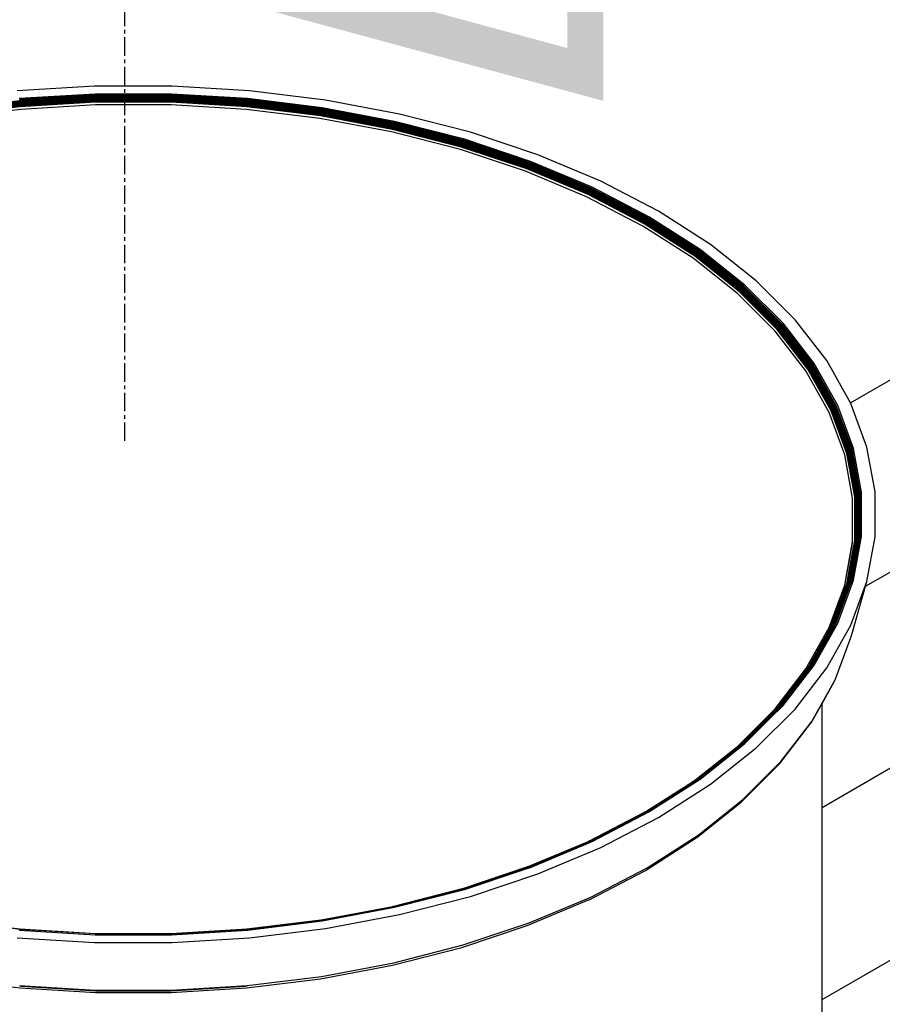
# Model space of a CAD drawing. Extents: x -19547 to -11561, y 2096 to 5601.
# Tile 115 of 168: x -13737 to -13713, y 2993 to 3020. Entities that reach past the tile are written whole.
import ezdxf

# ---------------------------------------------------------------- set-up
doc = ezdxf.new("R2010")
doc.units = 0
doc.header["$MEASUREMENT"] = 0
doc.linetypes.add('CENTER1', pattern=[0.6625, 0.5, -0.075, 0.0125, -0.075])
doc.layers.get('0').update_dxf_attribs({"linetype": 'CONTINUOUS'})
for name, color, linetype in [('CENTERLINE', 3, 'CENTER1'), ('PIPING-VENT-ISO', 3, 'CONTINUOUS'), ('TANK-SLOPE', 2, 'CONTINUOUS'), ('TEXT', 3, 'CONTINUOUS')]:
    doc.layers.add(name, color=color, linetype=linetype)
doc.styles.add('ISO1', font='SIMPFRAC.shx', dxfattribs={"width": 0.85, "oblique": 15})

# ---------------------------------------------------------------- blocks, each defined once
blk = doc.blocks.new('8-10 TANKS')
for p, q in [((-36.016, -2.057), (-37.06, -2.121)), ((-34.966, -2.057), (-36.016, -2.057)), ((-33.923, -2.121), (-34.966, -2.057)), ((-32.896, -2.246), (-33.923, -2.121)), ((-37.025, -2.255), (-38.028, -2.379)), ((-36.006, -2.163), (-37.031, -2.225)), ((-36.005, -2.177), (-37.028, -2.239)), ((-36.005, -2.185), (-37.026, -2.247)), ((-36.004, -2.194), (-37.025, -2.255)), ((-36.004, -2.203), (-37.023, -2.265)), ((-36.003, -2.213), (-37.022, -2.275)), ((-36.003, -2.223), (-37.021, -2.285)), ((-36.003, -2.233), (-37.02, -2.295)), ((-36.002, -2.244), (-37.019, -2.305)), ((-36.002, -2.254), (-37.018, -2.316)), ((-34.976, -2.163), (-36.006, -2.163)), ((-34.977, -2.177), (-36.005, -2.177)), ((-34.978, -2.185), (-36.005, -2.185)), ((-34.978, -2.194), (-36.004, -2.194)), ((-34.979, -2.203), (-36.004, -2.203)), ((-34.979, -2.213), (-36.003, -2.213)), ((-34.979, -2.223), (-36.003, -2.223)), ((-34.98, -2.233), (-36.003, -2.233)), ((-34.98, -2.244), (-36.002, -2.244)), ((-34.98, -2.254), (-36.002, -2.254)), ((-33.963, -2.295), (-34.98, -2.233)), ((-33.964, -2.305), (-34.98, -2.244)), ((-33.964, -2.316), (-34.98, -2.254)), ((-33.959, -2.265), (-34.979, -2.203)), ((-33.96, -2.275), (-34.979, -2.213)), ((-33.962, -2.285), (-34.979, -2.223)), ((-33.956, -2.247), (-34.978, -2.185)), ((-33.958, -2.255), (-34.978, -2.194)), ((-33.955, -2.239), (-34.977, -2.177)), ((-33.951, -2.225), (-34.976, -2.163)), ((-32.954, -2.379), (-33.958, -2.255)), ((-32.952, -2.37), (-33.956, -2.247)), ((-32.949, -2.362), (-33.955, -2.239)), ((-32.944, -2.349), (-33.951, -2.225)), ((-31.898, -2.434), (-32.896, -2.246)), ((-37.023, -2.265), (-38.026, -2.388)), ((-37.022, -2.275), (-38.024, -2.397)), ((-37.021, -2.285), (-38.022, -2.407)), ((-37.02, -2.295), (-38.02, -2.418)), ((-37.019, -2.305), (-38.018, -2.428)), ((-37.018, -2.316), (-38.017, -2.438)), ((-37.017, -2.326), (-38.016, -2.448)), ((-37.017, -2.336), (-38.015, -2.458)), ((-37.012, -2.37), (-38.008, -2.492)), ((-36.002, -2.264), (-37.017, -2.326)), ((-36.002, -2.274), (-37.017, -2.336)), ((-36, -2.308), (-37.012, -2.37)), ((-34.981, -2.264), (-36.002, -2.264)), ((-34.981, -2.274), (-36.002, -2.274)), ((-34.982, -2.308), (-36, -2.308)), ((-33.97, -2.37), (-34.982, -2.308)), ((-33.965, -2.326), (-34.981, -2.264)), ((-33.966, -2.336), (-34.981, -2.274)), ((-32.975, -2.492), (-33.97, -2.37)), ((-32.967, -2.458), (-33.966, -2.336)), ((-32.966, -2.448), (-33.965, -2.326)), ((-32.964, -2.428), (-33.964, -2.305)), ((-32.965, -2.438), (-33.964, -2.316)), ((-32.962, -2.418), (-33.963, -2.295)), ((-32.961, -2.407), (-33.962, -2.285)), ((-32.959, -2.397), (-33.96, -2.275)), ((-32.956, -2.388), (-33.959, -2.265)), ((-31.981, -2.571), (-32.956, -2.388)), ((-31.978, -2.562), (-32.954, -2.379)), ((-31.975, -2.553), (-32.952, -2.37)), ((-31.971, -2.545), (-32.949, -2.362)), ((-31.964, -2.532), (-32.944, -2.349)), ((-32.007, -2.673), (-32.975, -2.492)), ((-31.996, -2.64), (-32.967, -2.458)), ((-31.995, -2.631), (-32.966, -2.448)), ((-31.994, -2.621), (-32.965, -2.438)), ((-31.992, -2.61), (-32.964, -2.428)), ((-31.99, -2.6), (-32.962, -2.418)), ((-31.987, -2.59), (-32.961, -2.407)), ((-31.984, -2.58), (-32.959, -2.397)), ((-30.939, -2.68), (-31.898, -2.434)), ((-31.064, -2.88), (-31.996, -2.64)), ((-31.062, -2.87), (-31.995, -2.631)), ((-31.06, -2.86), (-31.994, -2.621)), ((-31.058, -2.85), (-31.992, -2.61)), ((-31.055, -2.84), (-31.99, -2.6)), ((-31.052, -2.83), (-31.987, -2.59)), ((-31.049, -2.821), (-31.984, -2.58)), ((-31.045, -2.811), (-31.981, -2.571)), ((-31.041, -2.803), (-31.978, -2.562)), ((-31.036, -2.794), (-31.975, -2.553)), ((-31.032, -2.787), (-31.971, -2.545)), ((-31.022, -2.774), (-31.964, -2.532)), ((-31.077, -2.912), (-32.007, -2.673)), ((-30.141, -3.084), (-31.032, -2.787)), ((-30.13, -3.072), (-31.022, -2.774)), ((-30.03, -2.983), (-30.939, -2.68)), ((-30.196, -3.206), (-31.077, -2.912)), ((-30.18, -3.175), (-31.064, -2.88)), ((-30.178, -3.165), (-31.062, -2.87)), ((-30.176, -3.155), (-31.06, -2.86)), ((-30.173, -3.145), (-31.058, -2.85)), ((-30.17, -3.136), (-31.055, -2.84)), ((-30.166, -3.126), (-31.052, -2.83)), ((-30.162, -3.116), (-31.049, -2.821)), ((-30.157, -3.107), (-31.045, -2.811)), ((-30.152, -3.099), (-31.041, -2.803)), ((-30.147, -3.091), (-31.036, -2.794)), ((-29.181, -3.339), (-30.03, -2.983)), ((-29.354, -3.521), (-30.18, -3.175)), ((-29.352, -3.512), (-30.178, -3.165)), ((-29.349, -3.502), (-30.176, -3.155)), ((-29.346, -3.492), (-30.173, -3.145)), ((-29.342, -3.483), (-30.17, -3.136)), ((-29.338, -3.473), (-30.166, -3.126)), ((-29.333, -3.464), (-30.162, -3.116)), ((-29.328, -3.455), (-30.157, -3.107)), ((-29.322, -3.447), (-30.152, -3.099)), ((-29.316, -3.439), (-30.147, -3.091)), ((-29.31, -3.433), (-30.141, -3.084)), ((-29.297, -3.421), (-30.13, -3.072)), ((-29.373, -3.551), (-30.196, -3.206)), ((-28.566, -3.851), (-29.328, -3.455)), ((-28.56, -3.843), (-29.322, -3.447)), ((-28.553, -3.836), (-29.316, -3.439)), ((-28.546, -3.83), (-29.31, -3.433)), ((-28.531, -3.819), (-29.297, -3.421)), ((-28.402, -3.745), (-29.181, -3.339)), ((-28.616, -3.945), (-29.373, -3.551)), ((-28.595, -3.915), (-29.354, -3.521)), ((-28.593, -3.906), (-29.352, -3.512)), ((-28.59, -3.897), (-29.349, -3.502)), ((-28.587, -3.887), (-29.346, -3.492)), ((-28.582, -3.878), (-29.342, -3.483)), ((-28.577, -3.869), (-29.338, -3.473)), ((-28.572, -3.86), (-29.333, -3.464)), ((-27.88, -4.291), (-28.566, -3.851)), ((-27.873, -4.284), (-28.56, -3.843)), ((-27.865, -4.277), (-28.553, -3.836)), ((-27.858, -4.271), (-28.546, -3.83)), ((-27.842, -4.261), (-28.531, -3.819)), ((-27.699, -4.195), (-28.402, -3.745)), ((-27.935, -4.381), (-28.616, -3.945)), ((-27.912, -4.353), (-28.595, -3.915)), ((-27.91, -4.344), (-28.593, -3.906)), ((-27.907, -4.335), (-28.59, -3.897)), ((-27.903, -4.326), (-28.587, -3.887)), ((-27.898, -4.317), (-28.582, -3.878)), ((-27.893, -4.308), (-28.577, -3.869)), ((-27.887, -4.299), (-28.572, -3.86)), ((-27.082, -4.685), (-27.699, -4.195)), ((-27.337, -4.857), (-27.935, -4.381)), ((-27.312, -4.83), (-27.912, -4.353)), ((-27.31, -4.821), (-27.91, -4.344)), ((-27.306, -4.812), (-27.907, -4.335)), ((-27.302, -4.803), (-27.903, -4.326)), ((-27.297, -4.794), (-27.898, -4.317)), ((-27.291, -4.786), (-27.893, -4.308)), ((-27.285, -4.778), (-27.887, -4.299)), ((-27.277, -4.77), (-27.88, -4.291)), ((-27.27, -4.763), (-27.873, -4.284)), ((-27.262, -4.757), (-27.865, -4.277)), ((-27.253, -4.751), (-27.858, -4.271)), ((-27.236, -4.743), (-27.842, -4.261)), ((-26.772, -5.29), (-27.285, -4.778)), ((-26.765, -5.283), (-27.277, -4.77)), ((-26.757, -5.276), (-27.27, -4.763)), ((-26.748, -5.27), (-27.262, -4.757)), ((-26.739, -5.265), (-27.253, -4.751)), ((-26.721, -5.258), (-27.236, -4.743)), ((-26.558, -5.21), (-27.082, -4.685)), ((-26.828, -5.365), (-27.337, -4.857)), ((-26.802, -5.341), (-27.312, -4.83)), ((-26.799, -5.332), (-27.31, -4.821)), ((-26.795, -5.323), (-27.306, -4.812)), ((-26.791, -5.314), (-27.302, -4.803)), ((-26.786, -5.306), (-27.297, -4.794)), ((-26.779, -5.297), (-27.291, -4.786)), ((-26.375, -5.853), (-26.791, -5.314)), ((-26.37, -5.845), (-26.786, -5.306)), ((-26.363, -5.837), (-26.779, -5.297)), ((-26.356, -5.83), (-26.772, -5.29)), ((-26.348, -5.823), (-26.765, -5.283)), ((-26.339, -5.817), (-26.757, -5.276)), ((-26.33, -5.812), (-26.748, -5.27)), ((-26.321, -5.807), (-26.739, -5.265)), ((-26.302, -5.801), (-26.721, -5.258)), ((-26.131, -5.763), (-26.558, -5.21)), ((-26.414, -5.902), (-26.828, -5.365)), ((-26.386, -5.879), (-26.802, -5.341)), ((-26.384, -5.87), (-26.799, -5.332)), ((-26.38, -5.862), (-26.795, -5.323)), ((-26.054, -6.407), (-26.37, -5.845)), ((-26.047, -6.399), (-26.363, -5.837)), ((-26.039, -6.392), (-26.356, -5.83)), ((-26.031, -6.386), (-26.348, -5.823)), ((-26.022, -6.381), (-26.339, -5.817)), ((-26.013, -6.376), (-26.33, -5.812)), ((-26.003, -6.372), (-26.321, -5.807)), ((-25.983, -6.367), (-26.302, -5.801)), ((-25.807, -6.34), (-26.131, -5.763)), ((-26.1, -6.461), (-26.414, -5.902)), ((-26.071, -6.44), (-26.386, -5.879)), ((-26.068, -6.431), (-26.384, -5.87)), ((-26.064, -6.423), (-26.38, -5.862)), ((-26.059, -6.414), (-26.375, -5.853)), ((-25.809, -6.96), (-26.022, -6.381)), ((-25.8, -6.956), (-26.013, -6.376)), ((-25.79, -6.953), (-26.003, -6.372)), ((-25.769, -6.949), (-25.983, -6.367)), ((-25.588, -6.932), (-25.807, -6.34)), ((-25.888, -7.036), (-26.1, -6.461)), ((-25.859, -7.016), (-26.071, -6.44)), ((-25.856, -7.008), (-26.068, -6.431)), ((-25.852, -6.999), (-26.064, -6.423)), ((-25.847, -6.992), (-26.059, -6.414)), ((-25.841, -6.984), (-26.054, -6.407)), ((-25.834, -6.977), (-26.047, -6.399)), ((-25.826, -6.971), (-26.039, -6.392)), ((-25.818, -6.965), (-26.031, -6.386)), ((-25.782, -7.62), (-25.888, -7.036)), ((-25.752, -7.602), (-25.859, -7.016)), ((-25.749, -7.594), (-25.856, -7.008)), ((-25.745, -7.586), (-25.852, -6.999)), ((-25.74, -7.578), (-25.847, -6.992)), ((-25.734, -7.571), (-25.841, -6.984)), ((-25.727, -7.565), (-25.834, -6.977)), ((-25.719, -7.559), (-25.826, -6.971)), ((-25.711, -7.554), (-25.818, -6.965)), ((-25.702, -7.549), (-25.809, -6.96)), ((-25.692, -7.546), (-25.8, -6.956)), ((-25.682, -7.543), (-25.79, -6.953)), ((-25.661, -7.54), (-25.769, -6.949)), ((-25.479, -7.535), (-25.588, -6.932)), ((-25.734, -8.1), (-25.734, -7.571)), ((-25.727, -8.138), (-25.727, -7.565)), ((-25.719, -8.15), (-25.719, -7.559)), ((-25.711, -8.145), (-25.711, -7.554)), ((-25.702, -8.142), (-25.702, -7.549)), ((-25.692, -8.139), (-25.692, -7.546)), ((-25.682, -8.137), (-25.682, -7.543)), ((-25.661, -8.135), (-25.661, -7.54)), ((-25.479, -8.141), (-25.479, -7.535)), ((-25.782, -8.208), (-25.782, -7.62)), ((-25.752, -8.001), (-25.752, -7.602)), ((-25.749, -8.017), (-25.749, -7.594)), ((-25.745, -8.039), (-25.745, -7.586)), ((-25.74, -8.067), (-25.74, -7.578)), ((-25.752, -8.192), (-25.752, -8.001)), ((-25.749, -8.017), (-25.752, -8.001)), ((-25.749, -8.184), (-25.749, -8.017)), ((-25.745, -8.039), (-25.749, -8.017)), ((-25.745, -8.176), (-25.745, -8.039)), ((-25.74, -8.067), (-25.745, -8.039)), ((-25.74, -8.169), (-25.74, -8.067)), ((-25.734, -8.1), (-25.74, -8.067)), ((-25.734, -8.162), (-25.734, -8.1)), ((-25.727, -8.138), (-25.734, -8.1)), ((-25.888, -8.792), (-25.782, -8.208)), ((-25.818, -8.654), (-25.727, -8.156)), ((-25.818, -8.622), (-25.734, -8.162)), ((-25.818, -8.691), (-25.722, -8.164)), ((-25.818, -8.595), (-25.74, -8.169)), ((-25.818, -8.575), (-25.745, -8.176)), ((-25.818, -8.561), (-25.749, -8.184)), ((-25.818, -8.734), (-25.718, -8.186)), ((-25.818, -8.553), (-25.752, -8.192)), ((-25.809, -8.731), (-25.714, -8.209)), ((-25.8, -8.728), (-25.692, -8.139)), ((-25.79, -8.727), (-25.682, -8.137)), ((-25.788, -8.259), (-25.782, -8.208)), ((-25.769, -8.727), (-25.661, -8.135)), ((-25.727, -8.156), (-25.727, -8.138)), ((-25.722, -8.164), (-25.727, -8.138)), ((-25.722, -8.164), (-25.719, -8.15)), ((-25.718, -8.186), (-25.711, -8.145)), ((-25.714, -8.209), (-25.718, -8.186)), ((-25.714, -8.209), (-25.702, -8.142)), ((-25.588, -8.743), (-25.479, -8.141)), ((-25.894, -8.843), (-25.788, -8.259)), ((-25.859, -8.778), (-25.818, -8.553)), ((-25.856, -8.77), (-25.818, -8.561)), ((-25.852, -8.762), (-25.818, -8.575)), ((-25.847, -8.755), (-25.818, -8.595)), ((-25.841, -8.749), (-25.818, -8.622)), ((-25.818, -8.561), (-25.818, -8.553)), ((-25.818, -8.575), (-25.818, -8.561)), ((-25.818, -8.595), (-25.818, -8.575)), ((-25.818, -8.622), (-25.818, -8.595)), ((-26.022, -9.31), (-25.809, -8.731)), ((-25.983, -9.309), (-25.769, -8.727)), ((-25.949, -9.09), (-25.818, -8.734)), ((-25.924, -9.003), (-25.826, -8.738)), ((-25.902, -8.929), (-25.834, -8.743)), ((-25.885, -8.868), (-25.841, -8.749)), ((-25.872, -8.822), (-25.847, -8.755)), ((-25.863, -8.792), (-25.852, -8.762)), ((-25.856, -8.77), (-25.859, -8.778)), ((-25.834, -8.743), (-25.818, -8.654)), ((-25.826, -8.738), (-25.818, -8.691)), ((-25.818, -8.691), (-25.818, -8.654)), ((-25.818, -8.803), (-25.79, -8.727)), ((-25.818, -8.778), (-25.8, -8.728)), ((-25.807, -9.336), (-25.588, -8.743)), ((-25.803, -9.49), (-25.588, -8.743)), ((-26.1, -9.367), (-25.888, -8.792)), ((-26.099, -9.402), (-25.894, -8.843)), ((-26.068, -9.345), (-25.859, -8.778)), ((-26.064, -9.339), (-25.863, -8.792)), ((-26.059, -9.333), (-25.872, -8.822)), ((-26.054, -9.327), (-25.885, -8.868)), ((-26.013, -9.308), (-25.818, -8.778)), ((-26.003, -9.308), (-25.818, -8.803)), ((-25.885, -8.868), (-25.902, -8.929)), ((-25.863, -8.792), (-25.872, -8.822)), ((-25.859, -8.778), (-25.863, -8.792)), ((-25.818, -8.803), (-25.818, -8.778)), ((-26.047, -9.321), (-25.902, -8.929)), ((-26.039, -9.317), (-25.924, -9.003)), ((-25.924, -9.003), (-25.949, -9.09)), ((-25.902, -8.929), (-25.924, -9.003)), ((-26.031, -9.313), (-25.949, -9.09)), ((-26.414, -9.925), (-26.1, -9.367)), ((-26.375, -9.894), (-26.103, -9.411)), ((-26.339, -9.874), (-26.022, -9.31)), ((-26.302, -9.874), (-25.983, -9.309)), ((-26.195, -9.631), (-26.016, -9.313)), ((-26.195, -9.648), (-26.033, -9.361)), ((-26.195, -9.577), (-26.107, -9.421)), ((-26.175, -9.569), (-26.031, -9.313)), ((-26.147, -9.508), (-26.039, -9.317)), ((-26.131, -9.912), (-25.807, -9.336)), ((-26.124, -9.458), (-26.047, -9.321)), ((-26.124, -9.458), (-26.107, -9.421)), ((-26.107, -9.421), (-26.105, -9.418)), ((-26.105, -9.418), (-26.054, -9.327)), ((-26.105, -9.418), (-26.103, -9.411)), ((-26.099, -9.402), (-26.103, -9.411)), ((-26.099, -9.402), (-26.071, -9.354)), ((-26.071, -9.354), (-26.07, -9.351)), ((-26.07, -9.351), (-26.068, -9.347)), ((-26.064, -9.339), (-26.068, -9.345)), ((-26.068, -9.345), (-26.068, -9.347)), ((-26.064, -9.339), (-26.059, -9.333)), ((-26.033, -9.361), (-26.003, -9.308)), ((-26.033, -9.361), (-26.016, -9.313)), ((-26.016, -9.313), (-26.013, -9.308)), ((-26.195, -9.584), (-26.124, -9.458)), ((-26.195, -9.593), (-26.147, -9.508)), ((-26.195, -9.604), (-26.175, -9.569)), ((-26.175, -9.569), (-26.147, -9.508)), ((-26.017, -10.07), (-25.807, -9.501)), ((-25.807, -9.501), (-25.803, -9.49)), ((-26.37, -9.888), (-26.195, -9.577)), ((-26.363, -9.883), (-26.195, -9.584)), ((-26.356, -9.879), (-26.195, -9.593)), ((-26.348, -9.876), (-26.195, -9.604)), ((-26.33, -9.872), (-26.195, -9.631)), ((-26.321, -9.872), (-26.195, -9.648)), ((-26.195, -9.584), (-26.195, -9.577)), ((-26.195, -9.604), (-26.195, -9.593)), ((-26.195, -9.648), (-26.195, -9.631)), ((-26.828, -10.462), (-26.414, -9.925)), ((-26.786, -10.427), (-26.384, -9.907)), ((-26.777, -10.422), (-26.383, -9.909)), ((-26.772, -10.419), (-26.389, -9.922)), ((-26.765, -10.417), (-26.404, -9.949)), ((-26.757, -10.415), (-26.339, -9.874)), ((-26.721, -10.418), (-26.302, -9.874)), ((-26.558, -10.466), (-26.131, -9.912)), ((-26.533, -10.135), (-26.373, -9.927)), ((-26.404, -9.949), (-26.348, -9.876)), ((-26.404, -9.949), (-26.389, -9.922)), ((-26.397, -9.971), (-26.321, -9.872)), ((-26.397, -9.971), (-26.373, -9.927)), ((-26.389, -9.922), (-26.356, -9.879)), ((-26.384, -9.907), (-26.382, -9.904)), ((-26.383, -9.909), (-26.384, -9.907)), ((-26.383, -9.909), (-26.378, -9.903)), ((-26.382, -9.904), (-26.38, -9.9)), ((-26.38, -9.9), (-26.378, -9.898)), ((-26.379, -9.899), (-26.38, -9.9)), ((-26.378, -9.898), (-26.379, -9.899)), ((-26.378, -9.903), (-26.363, -9.883)), ((-26.378, -9.903), (-26.371, -9.89)), ((-26.376, -9.896), (-26.378, -9.898)), ((-26.375, -9.894), (-26.376, -9.896)), ((-26.375, -9.894), (-26.371, -9.89)), ((-26.373, -9.927), (-26.33, -9.872)), ((-26.371, -9.89), (-26.37, -9.888)), ((-26.558, -10.179), (-26.397, -9.971)), ((-26.334, -10.634), (-26.017, -10.07)), ((-26.195, -10.39), (-26.026, -10.09)), ((-26.026, -10.09), (-26.021, -10.081)), ((-26.021, -10.081), (-26.017, -10.07)), ((-26.748, -10.414), (-26.533, -10.135)), ((-26.739, -10.414), (-26.558, -10.179)), ((-26.558, -10.179), (-26.533, -10.135)), ((-27.336, -10.97), (-26.828, -10.462)), ((-27.297, -10.939), (-26.791, -10.433)), ((-27.291, -10.935), (-26.795, -10.439)), ((-27.285, -10.931), (-26.799, -10.446)), ((-27.277, -10.929), (-26.802, -10.453)), ((-27.27, -10.928), (-26.761, -10.419)), ((-27.262, -10.928), (-26.788, -10.454)), ((-27.253, -10.928), (-26.819, -10.494)), ((-27.082, -10.991), (-26.558, -10.466)), ((-26.89, -10.587), (-26.721, -10.418)), ((-26.833, -10.513), (-26.819, -10.494)), ((-26.819, -10.494), (-26.818, -10.493)), ((-26.818, -10.493), (-26.739, -10.414)), ((-26.818, -10.493), (-26.788, -10.454)), ((-26.802, -10.453), (-26.765, -10.417)), ((-26.802, -10.453), (-26.785, -10.432)), ((-26.799, -10.446), (-26.785, -10.432)), ((-26.799, -10.446), (-26.795, -10.439)), ((-26.795, -10.439), (-26.779, -10.423)), ((-26.795, -10.439), (-26.791, -10.433)), ((-26.79, -10.432), (-26.791, -10.433)), ((-26.786, -10.427), (-26.79, -10.432)), ((-26.788, -10.454), (-26.748, -10.414)), ((-26.788, -10.454), (-26.761, -10.419)), ((-26.785, -10.432), (-26.772, -10.419)), ((-26.785, -10.432), (-26.779, -10.423)), ((-26.779, -10.423), (-26.777, -10.422)), ((-26.761, -10.419), (-26.758, -10.415)), ((-26.758, -10.415), (-26.757, -10.415)), ((-26.343, -10.654), (-26.195, -10.39)), ((-26.195, -17.355), (-26.195, -10.39)), ((-27.25, -10.929), (-26.833, -10.513)), ((-27.236, -10.933), (-26.89, -10.587)), ((-26.89, -10.587), (-26.833, -10.513)), ((-26.752, -11.176), (-26.334, -10.634)), ((-26.766, -11.203), (-26.349, -10.662)), ((-26.349, -10.662), (-26.343, -10.654)), ((-27.893, -11.42), (-27.31, -10.956)), ((-27.893, -11.413), (-27.337, -10.971)), ((-27.887, -11.41), (-27.306, -10.95)), ((-27.88, -11.408), (-27.301, -10.948)), ((-27.873, -11.407), (-27.301, -10.953)), ((-27.865, -11.407), (-27.262, -10.928)), ((-27.858, -11.409), (-27.253, -10.928)), ((-27.842, -11.414), (-27.236, -10.933)), ((-27.699, -11.481), (-27.082, -10.991)), ((-27.337, -10.971), (-27.336, -10.97)), ((-27.336, -10.97), (-27.302, -10.944)), ((-27.31, -10.956), (-27.301, -10.948)), ((-27.306, -10.95), (-27.301, -10.944)), ((-27.297, -10.939), (-27.302, -10.944)), ((-27.301, -10.953), (-27.27, -10.928)), ((-27.301, -10.948), (-27.277, -10.929)), ((-27.301, -10.953), (-27.277, -10.929)), ((-27.301, -10.944), (-27.285, -10.931)), ((-27.301, -10.948), (-27.285, -10.931)), ((-27.301, -10.944), (-27.291, -10.935)), ((-27.297, -10.939), (-27.291, -10.935)), ((-27.279, -11.715), (-26.766, -11.203)), ((-27.265, -11.689), (-26.752, -11.176)), ((-28.572, -11.849), (-27.908, -11.425)), ((-28.566, -11.848), (-27.917, -11.432)), ((-28.553, -11.848), (-27.865, -11.407)), ((-28.546, -11.85), (-27.858, -11.409)), ((-28.531, -11.856), (-27.842, -11.414)), ((-27.929, -11.441), (-27.893, -11.42)), ((-27.929, -11.441), (-27.907, -11.427)), ((-27.929, -11.441), (-27.917, -11.432)), ((-27.917, -11.432), (-27.895, -11.417)), ((-27.917, -11.432), (-27.908, -11.425)), ((-27.908, -11.425), (-27.903, -11.421)), ((-27.907, -11.427), (-27.895, -11.417)), ((-27.903, -11.421), (-27.901, -11.419)), ((-27.901, -11.419), (-27.898, -11.417)), ((-27.896, -11.415), (-27.898, -11.417)), ((-27.895, -11.414), (-27.896, -11.415)), ((-27.895, -11.417), (-27.88, -11.408)), ((-27.895, -11.417), (-27.887, -11.41)), ((-27.893, -11.413), (-27.895, -11.414)), ((-27.893, -11.42), (-27.873, -11.407)), ((-27.893, -11.413), (-27.887, -11.41)), ((-28.56, -11.847), (-27.935, -11.446)), ((-28.402, -11.931), (-27.699, -11.481)), ((-27.935, -11.446), (-27.929, -11.441)), ((-27.869, -12.168), (-27.265, -11.689)), ((-27.887, -12.2), (-27.285, -11.722)), ((-27.285, -11.722), (-27.279, -11.715)), ((-29.34, -12.255), (-28.59, -11.865)), ((-29.333, -12.245), (-28.582, -11.855)), ((-29.328, -12.244), (-28.582, -11.855)), ((-29.325, -12.244), (-28.587, -11.86)), ((-29.322, -12.244), (-28.575, -11.856)), ((-29.316, -12.245), (-28.602, -11.874)), ((-29.314, -12.246), (-28.679, -11.916)), ((-29.31, -12.247), (-28.705, -11.933)), ((-29.297, -12.254), (-28.531, -11.856)), ((-29.181, -12.337), (-28.402, -11.931)), ((-28.705, -11.933), (-28.571, -11.863)), ((-28.705, -11.933), (-28.679, -11.916)), ((-28.679, -11.916), (-28.675, -11.914)), ((-28.675, -11.914), (-28.616, -11.883)), ((-28.616, -11.883), (-28.593, -11.871)), ((-28.616, -11.883), (-28.602, -11.874)), ((-28.602, -11.874), (-28.574, -11.859)), ((-28.602, -11.874), (-28.59, -11.865)), ((-28.593, -11.871), (-28.574, -11.859)), ((-28.59, -11.865), (-28.575, -11.856)), ((-28.587, -11.86), (-28.577, -11.853)), ((-28.582, -11.855), (-28.577, -11.852)), ((-28.582, -11.855), (-28.577, -11.853)), ((-28.577, -11.853), (-28.566, -11.848)), ((-28.577, -11.852), (-28.572, -11.849)), ((-28.577, -11.853), (-28.572, -11.849)), ((-28.575, -11.856), (-28.56, -11.847)), ((-28.574, -11.859), (-28.556, -11.848)), ((-28.574, -11.859), (-28.553, -11.848)), ((-28.571, -11.863), (-28.549, -11.849)), ((-28.571, -11.863), (-28.546, -11.85)), ((-28.579, -12.645), (-27.895, -12.206)), ((-28.556, -12.609), (-27.869, -12.168)), ((-27.895, -12.206), (-27.887, -12.2)), ((-30.162, -12.593), (-29.338, -12.248)), ((-30.156, -12.592), (-29.338, -12.248)), ((-30.152, -12.592), (-29.346, -12.255)), ((-30.146, -12.594), (-29.34, -12.255)), ((-30.141, -12.596), (-29.31, -12.247)), ((-30.13, -12.604), (-29.297, -12.254)), ((-30.03, -12.693), (-29.181, -12.337)), ((-29.346, -12.255), (-29.339, -12.251)), ((-29.34, -12.255), (-29.316, -12.245)), ((-29.339, -12.251), (-29.322, -12.244)), ((-29.337, -12.246), (-29.338, -12.247)), ((-29.338, -12.248), (-29.338, -12.247)), ((-29.333, -12.245), (-29.337, -12.246)), ((-29.333, -12.245), (-29.328, -12.244)), ((-31.045, -12.888), (-30.166, -12.594)), ((-31.041, -12.888), (-30.17, -12.597)), ((-31.036, -12.89), (-30.173, -12.601)), ((-31.032, -12.893), (-30.176, -12.606)), ((-31.028, -12.896), (-30.178, -12.612)), ((-30.247, -12.639), (-30.213, -12.627)), ((-30.213, -12.627), (-30.196, -12.621)), ((-30.209, -12.629), (-30.213, -12.627)), ((-30.209, -12.629), (-30.18, -12.619)), ((-30.207, -12.63), (-30.13, -12.604)), ((-30.196, -12.621), (-30.139, -12.598)), ((-30.18, -12.619), (-30.135, -12.601)), ((-30.178, -12.612), (-30.14, -12.597)), ((-30.176, -12.606), (-30.147, -12.593)), ((-30.176, -12.606), (-30.141, -12.596)), ((-30.173, -12.601), (-30.152, -12.592)), ((-30.173, -12.601), (-30.147, -12.593)), ((-30.17, -12.597), (-30.156, -12.592)), ((-30.17, -12.597), (-30.152, -12.592)), ((-30.166, -12.594), (-30.162, -12.593)), ((-30.162, -12.593), (-30.156, -12.592)), ((-30.147, -12.593), (-30.146, -12.594)), ((-29.318, -13.006), (-28.556, -12.609)), ((-31.026, -12.898), (-30.247, -12.639)), ((-31.023, -12.901), (-30.243, -12.64)), ((-31.022, -12.901), (-30.242, -12.641)), ((-30.939, -12.996), (-30.03, -12.693)), ((-30.243, -12.64), (-30.247, -12.639)), ((-30.243, -12.64), (-30.209, -12.629)), ((-30.242, -12.641), (-30.243, -12.64)), ((-30.242, -12.641), (-30.207, -12.63)), ((-30.207, -12.63), (-30.209, -12.629)), ((-29.34, -13.04), (-28.579, -12.645)), ((-31.981, -13.128), (-31.052, -12.89)), ((-31.978, -13.129), (-31.055, -12.893)), ((-31.971, -13.134), (-31.032, -12.893)), ((-31.058, -12.897), (-31.045, -12.892)), ((-31.055, -12.893), (-31.047, -12.89)), ((-31.052, -12.89), (-31.049, -12.888)), ((-31.049, -12.888), (-31.045, -12.888)), ((-31.047, -12.89), (-31.041, -12.888)), ((-31.045, -12.892), (-31.036, -12.89)), ((-31.975, -13.131), (-31.058, -12.897)), ((-31.964, -13.143), (-31.022, -12.901)), ((-31.898, -13.242), (-30.939, -12.996)), ((-30.149, -13.354), (-29.318, -13.006)), ((-32.964, -13.319), (-31.992, -13.137)), ((-32.956, -13.311), (-31.987, -13.13)), ((-32.954, -13.312), (-31.987, -13.13)), ((-32.952, -13.314), (-31.975, -13.131)), ((-32.949, -13.318), (-31.971, -13.134)), ((-32.944, -13.327), (-31.964, -13.143)), ((-31.992, -13.137), (-31.975, -13.131)), ((-31.987, -13.13), (-31.978, -13.129)), ((-31.987, -13.13), (-31.984, -13.129)), ((-31.984, -13.129), (-31.981, -13.128)), ((-30.173, -13.39), (-29.346, -13.043)), ((-29.346, -13.043), (-29.34, -13.04)), ((-32.896, -13.429), (-31.898, -13.242)), ((-38.024, -13.311), (-37.023, -13.434)), ((-38.022, -13.313), (-37.021, -13.436)), ((-33.959, -13.434), (-32.959, -13.311)), ((-33.958, -13.435), (-32.961, -13.313)), ((-33.956, -13.438), (-32.952, -13.314)), ((-33.955, -13.441), (-32.964, -13.319)), ((-33.951, -13.451), (-32.944, -13.327)), ((-32.964, -13.319), (-32.949, -13.318)), ((-32.961, -13.313), (-32.959, -13.311)), ((-32.961, -13.313), (-32.954, -13.312)), ((-32.959, -13.311), (-32.956, -13.311)), ((-31.058, -13.685), (-30.173, -13.39)), ((-31.038, -13.65), (-30.149, -13.354)), ((-37.06, -13.555), (-36.016, -13.619)), ((-37.031, -13.451), (-36.006, -13.513)), ((-36.002, -13.503), (-37.027, -13.44)), ((-36.003, -13.5), (-37.026, -13.438)), ((-37.023, -13.434), (-36.004, -13.496)), ((-37.021, -13.436), (-36.004, -13.497)), ((-36.006, -13.508), (-36.002, -13.508)), ((-36.006, -13.513), (-34.976, -13.513)), ((-36.004, -13.496), (-34.979, -13.496)), ((-36.004, -13.497), (-36.003, -13.497)), ((-36.003, -13.497), (-34.979, -13.497)), ((-36.003, -13.5), (-34.98, -13.5)), ((-36.002, -13.503), (-34.98, -13.503)), ((-36.002, -13.508), (-34.98, -13.508)), ((-34.98, -13.5), (-34.978, -13.5)), ((-34.98, -13.503), (-34.977, -13.503)), ((-34.98, -13.508), (-34.977, -13.508)), ((-34.979, -13.496), (-33.959, -13.434)), ((-34.979, -13.497), (-34.978, -13.497)), ((-34.978, -13.497), (-33.958, -13.435)), ((-34.978, -13.5), (-33.956, -13.438)), ((-34.977, -13.503), (-33.955, -13.441)), ((-34.976, -13.513), (-33.951, -13.451)), ((-34.966, -13.619), (-33.923, -13.555)), ((-33.923, -13.555), (-32.896, -13.429)), ((-36.016, -13.619), (-34.966, -13.619)), ((-31.992, -13.925), (-31.058, -13.685)), ((-31.976, -13.891), (-31.038, -13.65)), ((-32.964, -14.107), (-31.992, -13.925)), ((-32.953, -14.075), (-31.976, -13.891)), ((-33.957, -14.198), (-32.953, -14.075)), ((-38.018, -14.107), (-37.019, -14.23)), ((-37.026, -14.198), (-36.005, -14.26)), ((-37.025, -14.205), (-37.006, -14.208)), ((-37.006, -14.208), (-35.998, -14.269)), ((-34.984, -14.269), (-33.976, -14.208)), ((-34.978, -14.26), (-33.957, -14.198)), ((-33.976, -14.208), (-33.957, -14.205)), ((-33.964, -14.23), (-32.964, -14.107)), ((-37.017, -14.23), (-37.019, -14.23)), ((-37.017, -14.23), (-36.002, -14.291)), ((-36.005, -14.26), (-34.978, -14.26)), ((-36.002, -14.291), (-34.981, -14.291)), ((-35.998, -14.269), (-34.984, -14.269)), ((-34.981, -14.291), (-33.964, -14.23))]:
    blk.add_line(p, q)

msp = doc.modelspace()

# ---------------------------------------------------------------- linework, layer by layer
at = {"layer": 'CENTERLINE', "color": 3, "linetype": 'CENTER1'}
msp.add_line((-13733.761, 3008.591), (-13733.761, 3162.353), dxfattribs=at)
at = {"layer": 'PIPING-VENT-ISO'}
for p, q in [((-13714.941, 2998.697, 0), (-13652.036, 3035.031, 0)), ((-13714.941, 2993.506, 0), (-13649.584, 3031.256, 0)), ((-13714.174, 3009.623, 0), (-13703.5, 3015.788, 0)), ((-13713.766, 3004.667, 0), (-13701.231, 3011.908, 0))]:
    msp.add_line(p, q, dxfattribs=at)

# ---------------------------------------------------------------- block references
at = {"layer": 'TANK-SLOPE', "xscale": 2, "yscale": 2, "zscale": 2}
msp.add_blockref('8-10 TANKS', (-13662.551, 3022.285), dxfattribs=at)

# ---------------------------------------------------------------- texts
at = {"layer": 'TEXT', "style": 'ISO1', "oblique": 15, "text_generation_flag": 6, "width": 1.035276}
msp.add_text('DETECTION SYSTEM', height=9, rotation=269.8643, dxfattribs=at).set_placement((-13720.849, 3016.753, 0))

doc.saveas('drawing.dxf')
